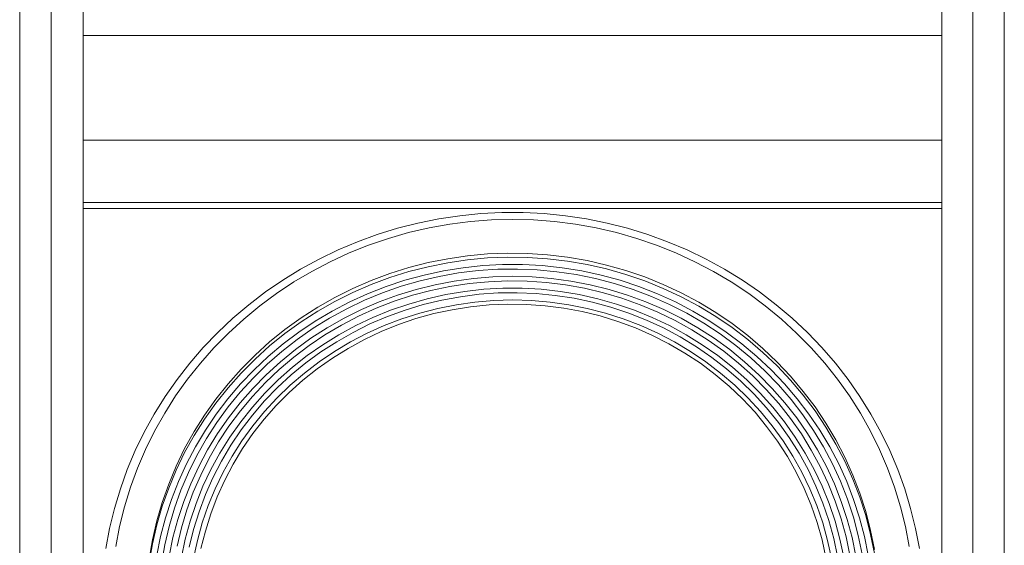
# Model space of a CAD drawing. Extents: x 22 to 3374, y -825 to 2267.
# Tile 10 of 12: x 2904 to 3374, y 525 to 776. Entities that reach past the tile are written whole.
import ezdxf

# ---------------------------------------------------------------- set-up
doc = ezdxf.new("R2010")
doc.units = 0
doc.layers.add('KF_SW_215E_SUSP_FRONT', color=7, linetype='CONTINUOUS')

# ---------------------------------------------------------------- blocks, each defined once
blk = doc.blocks.new('KF_SW_215E_SUSP_FRONT')
at = {"layer": 'KF_SW_215E_SUSP_FRONT', "lineweight": 0}
for p, q in [((-235.25, -9.5), (-235.25, -1005.5)), ((234.75, -9.5), (234.75, -1005.5)), ((-220.25, -15), (-220.25, -1000)), ((-220.25, -1000), (-220.25, -15)), ((219.75, -1000), (219.75, -15)), ((219.75, -1000), (219.75, -15)), ((-205, -515), (-205, -500)), ((205, -500), (205, -515)), ((-205, -515), (-205, -945.11)), ((205, -515), (-205, -515)), ((-204.96, -515), (-205, -515)), ((205, -515), (205, -945.11)), ((205, -565), (-205, -565)), ((205, -594.78), (-205, -594.78)), ((205, -594.78), (-205, -594.78)), ((205, -597.5), (-205, -597.5)), ((-25.22, -601.02), (-35.24, -602.5)), ((-15.16, -600.01), (-25.22, -601.02)), ((-5.04, -599.5), (-15.16, -600.01)), ((5.07, -599.5), (-5.04, -599.5)), ((15.16, -600.01), (5.07, -599.5)), ((25.25, -601.02), (15.16, -600.01)), ((35.24, -602.5), (25.25, -601.02)), ((-45.14, -604.52), (-54.91, -606.98)), ((-35.24, -602.5), (-45.14, -604.52)), ((-29.98, -605.05), (-39.87, -606.82)), ((-20.05, -603.79), (-29.98, -605.05)), ((-10.02, -603.04), (-20.05, -603.79)), ((0, -602.78), (-10.02, -603.04)), ((10.06, -603.04), (0, -602.78)), ((20.05, -603.79), (10.06, -603.04)), ((30.01, -605.05), (20.05, -603.79)), ((39.88, -606.82), (30.01, -605.05)), ((45.14, -604.52), (35.24, -602.5)), ((54.94, -606.98), (45.14, -604.52)), ((-64.56, -609.97), (-74.04, -613.41)), ((-54.91, -606.98), (-64.56, -609.97)), ((-49.61, -609.09), (-59.26, -611.83)), ((-39.87, -606.82), (-49.61, -609.09)), ((49.65, -609.09), (39.88, -606.82)), ((59.26, -611.83), (49.65, -609.09)), ((64.59, -609.97), (54.94, -606.98)), ((74.04, -613.41), (64.59, -609.97)), ((-74.04, -613.41), (-83.31, -617.31)), ((-68.72, -615.08), (-77.98, -618.76)), ((-59.26, -611.83), (-68.72, -615.08)), ((68.72, -615.08), (59.26, -611.83)), ((77.98, -618.76), (68.72, -615.08)), ((83.31, -617.31), (74.04, -613.41)), ((-83.31, -617.31), (-92.36, -621.67)), ((-77.98, -618.76), (-87.06, -622.96)), ((-30.92, -621.54), (-21.47, -620.15)), ((-21.47, -620.15), (-11.95, -619.27)), ((-11.95, -619.27), (-2.4, -618.89)), ((-2.4, -618.89), (7.19, -619.02)), ((7.19, -619.02), (16.71, -619.65)), ((16.71, -619.65), (26.23, -620.78)), ((87.06, -622.96), (77.98, -618.76)), ((92.36, -621.67), (83.31, -617.31)), ((-92.36, -621.67), (-101.15, -626.49)), ((-87.06, -622.96), (-95.86, -627.56)), ((-49.52, -625.76), (-40.28, -623.4)), ((-40.28, -623.4), (-30.92, -621.54)), ((-40.28, -625.32), (-30.92, -623.43)), ((-30.92, -623.43), (-21.47, -622.04)), ((-14.22, -624.82), (-23.64, -625.83)), ((-21.47, -622.04), (-11.95, -621.16)), ((-4.73, -624.31), (-14.22, -624.82)), ((-11.95, -621.16), (-2.4, -620.78)), ((4.76, -624.31), (-4.73, -624.31)), ((-2.4, -620.78), (7.19, -620.91)), ((14.22, -624.82), (4.76, -624.31)), ((7.19, -620.91), (16.71, -621.54)), ((23.64, -625.83), (14.22, -624.82)), ((16.71, -621.54), (26.23, -622.67)), ((26.23, -620.78), (35.62, -622.39)), ((26.23, -622.67), (35.62, -624.31)), ((35.62, -622.39), (44.92, -624.53)), ((35.62, -624.31), (44.92, -626.42)), ((44.92, -624.53), (54.09, -627.15)), ((95.89, -627.56), (87.06, -622.96)), ((101.18, -626.49), (92.36, -621.67)), ((-101.15, -626.49), (-109.69, -631.72)), ((-95.86, -627.56), (-104.43, -632.63)), ((-58.63, -628.63), (-67.55, -631.94)), ((-58.63, -628.63), (-49.52, -625.76)), ((-58.63, -630.52), (-49.52, -627.69)), ((-42.24, -629.32), (-51.38, -631.81)), ((-49.52, -627.69), (-40.28, -625.32)), ((-33, -627.34), (-42.24, -629.32)), ((-25.78, -628.32), (-35.02, -629.95)), ((-23.64, -625.83), (-33, -627.34)), ((-16.42, -627.21), (-25.78, -628.32)), ((-7.06, -626.58), (-16.42, -627.21)), ((2.36, -626.46), (-7.06, -626.58)), ((11.76, -626.83), (2.36, -626.46)), ((21.12, -627.72), (11.76, -626.83)), ((30.42, -629.07), (21.12, -627.72)), ((33, -627.34), (23.64, -625.83)), ((39.62, -630.96), (30.42, -629.07)), ((42.27, -629.32), (33, -627.34)), ((51.38, -631.81), (42.27, -629.32)), ((44.92, -626.42), (54.09, -629.04)), ((54.09, -627.15), (63.11, -630.24)), ((54.09, -629.04), (63.11, -632.13)), ((104.43, -632.63), (95.89, -627.56)), ((109.73, -631.72), (101.18, -626.49)), ((-109.69, -631.72), (-117.95, -637.39)), ((-104.43, -632.63), (-112.69, -638.12)), ((-76.25, -635.72), (-67.55, -631.94)), ((-76.25, -637.65), (-67.55, -633.86)), ((-67.55, -633.86), (-58.63, -630.52)), ((-51.38, -631.81), (-60.36, -634.78)), ((-44.16, -632.1), (-53.18, -634.68)), ((-37.01, -633.93), (-46.02, -636.16)), ((-44.16, -632.1), (-35.02, -629.95)), ((-27.86, -632.16), (-37.01, -633.93)), ((-20.74, -633.36), (-29.88, -634.75)), ((-27.86, -632.16), (-18.63, -630.9)), ((-11.54, -632.48), (-20.74, -633.36)), ((-18.63, -630.9), (-9.33, -630.14)), ((-2.3, -632.1), (-11.54, -632.48)), ((-9.33, -630.14), (0, -629.89)), ((6.93, -632.22), (-2.3, -632.1)), ((0, -629.89), (9.33, -630.14)), ((16.17, -632.86), (6.93, -632.22)), ((9.33, -630.14), (18.63, -630.9)), ((25.34, -633.99), (16.17, -632.86)), ((18.63, -630.9), (27.86, -632.16)), ((34.42, -635.6), (25.34, -633.99)), ((27.86, -632.16), (37.01, -633.93)), ((46.05, -636.16), (37.01, -633.93)), ((39.62, -630.96), (48.7, -633.33)), ((57.62, -636.2), (48.7, -633.33)), ((51.38, -631.81), (60.36, -634.78)), ((63.11, -630.24), (71.93, -633.8)), ((63.11, -632.13), (71.93, -635.69)), ((71.93, -633.8), (80.54, -637.8)), ((112.72, -638.12), (104.43, -632.63)), ((117.95, -637.39), (109.73, -631.72)), ((-117.95, -637.39), (-125.9, -643.45)), ((-112.69, -638.12), (-120.66, -644.01)), ((-84.76, -639.98), (-76.25, -635.72)), ((-84.76, -641.9), (-76.25, -637.65)), ((-69.16, -638.24), (-77.73, -642.15)), ((-62.03, -637.8), (-70.67, -641.33)), ((-60.36, -634.78), (-69.16, -638.24)), ((-54.91, -638.91), (-63.64, -642.12)), ((-53.18, -634.68), (-62.03, -637.8)), ((-47.82, -638.97), (-56.58, -641.84)), ((-46.02, -636.16), (-54.91, -638.91)), ((-38.93, -636.61), (-47.82, -638.97)), ((-31.87, -638.62), (-40.79, -640.64)), ((-29.88, -634.75), (-38.93, -636.61)), ((-22.82, -637.11), (-31.87, -638.62)), ((-15.86, -638.5), (-24.87, -639.63)), ((-13.71, -636.1), (-22.82, -637.11)), ((-6.81, -637.87), (-15.86, -638.5)), ((-4.57, -635.6), (-13.71, -636.1)), ((2.27, -637.74), (-6.81, -637.87)), ((4.57, -635.6), (-4.57, -635.6)), ((11.35, -638.12), (2.27, -637.74)), ((13.74, -636.1), (4.57, -635.6)), ((20.36, -639), (11.35, -638.12)), ((22.82, -637.11), (13.74, -636.1)), ((29.35, -640.39), (20.36, -639)), ((31.87, -638.62), (22.82, -637.11)), ((40.79, -640.64), (31.87, -638.62)), ((43.41, -637.74), (34.42, -635.6)), ((52.23, -640.36), (43.41, -637.74)), ((54.91, -638.91), (46.05, -636.16)), ((63.64, -642.12), (54.91, -638.91)), ((66.38, -639.51), (57.62, -636.2)), ((69.16, -638.24), (60.36, -634.78)), ((77.73, -642.15), (69.16, -638.24)), ((71.93, -635.69), (80.54, -639.69)), ((80.54, -637.8), (88.92, -642.28)), ((120.66, -644.01), (112.72, -638.12)), ((125.9, -643.45), (117.95, -637.39)), ((-125.9, -643.45), (-133.49, -649.88)), ((-92.99, -644.68), (-84.76, -639.98)), ((-92.99, -646.57), (-84.76, -641.9)), ((-77.73, -642.15), (-86.05, -646.5)), ((-70.67, -641.33), (-79.12, -645.37)), ((-63.64, -642.12), (-72.15, -645.78)), ((-56.58, -641.84), (-65.15, -645.15)), ((-49.58, -643.13), (-58.19, -646.09)), ((-42.59, -643.38), (-51.25, -646)), ((-40.79, -640.64), (-49.58, -643.13)), ((-33.79, -641.27), (-42.59, -643.38)), ((-26.82, -643.45), (-35.65, -645.21)), ((-24.87, -639.63), (-33.79, -641.27)), ((-17.94, -642.22), (-26.82, -643.45)), ((-11.13, -643.57), (-20.02, -644.46)), ((-8.98, -641.46), (-17.94, -642.22)), ((-2.24, -643.19), (-11.13, -643.57)), ((0, -641.21), (-8.98, -641.46)), ((6.68, -643.32), (-2.24, -643.19)), ((8.98, -641.46), (0, -641.21)), ((15.6, -643.95), (6.68, -643.32)), ((17.94, -642.22), (8.98, -641.46)), ((26.86, -643.45), (17.94, -642.22)), ((35.65, -645.21), (26.86, -643.45)), ((38.2, -642.25), (29.35, -640.39)), ((46.94, -644.64), (38.2, -642.25)), ((49.58, -643.13), (40.79, -640.64)), ((58.22, -646.09), (49.58, -643.13)), ((60.9, -643.45), (52.23, -640.36)), ((69.38, -647.01), (60.9, -643.45)), ((72.15, -645.78), (63.64, -642.12)), ((74.93, -643.29), (66.38, -639.51)), ((83.25, -647.54), (74.93, -643.29)), ((86.08, -646.5), (77.73, -642.15)), ((80.54, -639.69), (88.92, -644.17)), ((88.92, -642.28), (97.02, -647.17)), ((133.49, -649.88), (125.9, -643.45)), ((-120.66, -644.01), (-128.29, -650.29)), ((-92.99, -644.68), (-100.96, -649.78)), ((-100.96, -651.67), (-92.99, -646.57)), ((-86.05, -646.5), (-94.15, -651.29)), ((-79.12, -645.37), (-87.31, -649.84)), ((-72.15, -645.78), (-80.44, -649.91)), ((-65.15, -645.15), (-73.54, -648.96)), ((-66.64, -649.53), (-58.19, -646.09)), ((-51.25, -646), (-59.73, -649.09)), ((-44.32, -647.45), (-52.86, -650.19)), ((-46.08, -650.1), (-37.51, -647.73)), ((-35.65, -645.21), (-44.32, -647.45)), ((-37.51, -647.73), (-28.81, -645.84)), ((-20.02, -644.46), (-28.81, -645.84)), ((24.43, -645.09), (15.6, -643.95)), ((33.19, -646.72), (24.43, -645.09)), ((33.19, -646.72), (41.83, -648.84)), ((44.35, -647.45), (35.65, -645.21)), ((44.35, -647.45), (52.86, -650.19)), ((55.54, -647.48), (46.94, -644.64)), ((63.93, -650.79), (55.54, -647.48)), ((58.22, -646.09), (66.64, -649.53)), ((69.38, -647.01), (77.64, -651.01)), ((80.44, -649.91), (72.15, -645.78)), ((91.32, -652.24), (83.25, -647.54)), ((86.08, -646.5), (94.15, -651.29)), ((88.92, -644.17), (97.02, -649.09)), ((97.02, -647.17), (104.84, -652.49)), ((128.32, -650.29), (120.66, -644.01)), ((-133.49, -649.88), (-140.74, -656.69)), ((-128.29, -650.29), (-135.57, -656.97)), ((-108.62, -655.3), (-100.96, -649.78)), ((-108.62, -657.22), (-100.96, -651.67)), ((-94.15, -651.29), (-101.94, -656.5)), ((-87.31, -649.84), (-95.23, -654.73)), ((-81.67, -653.19), (-89.55, -657.85)), ((-80.44, -649.91), (-88.48, -654.48)), ((-73.54, -648.96), (-81.67, -653.19)), ((-68.06, -652.65), (-76.12, -656.65)), ((-66.64, -649.53), (-74.86, -653.44)), ((-59.73, -649.09), (-68.06, -652.65)), ((-54.5, -652.93), (-62.73, -656.24)), ((-52.86, -650.19), (-61.21, -653.37)), ((-46.08, -650.1), (-54.5, -652.93)), ((50.34, -651.45), (41.83, -648.84)), ((58.66, -654.54), (50.34, -651.45)), ((61.21, -653.37), (52.86, -650.19)), ((72.12, -654.57), (63.93, -650.79)), ((74.86, -653.44), (66.64, -649.53)), ((85.64, -655.46), (77.64, -651.01)), ((88.48, -654.48), (80.44, -649.91)), ((99.07, -657.35), (91.32, -652.24)), ((101.94, -656.5), (94.15, -651.29)), ((97.02, -649.09), (104.84, -654.38)), ((104.84, -652.49), (112.34, -658.23)), ((135.6, -656.97), (128.32, -650.29)), ((140.74, -656.69), (133.49, -649.88)), ((-140.74, -656.69), (-147.61, -663.87)), ((-142.51, -663.97), (-135.57, -656.97)), ((-115.97, -661.22), (-108.62, -655.3)), ((-115.97, -663.11), (-108.62, -657.22)), ((-101.94, -656.5), (-109.44, -662.11)), ((-95.23, -654.73), (-102.85, -660.03)), ((-89.55, -657.85), (-97.15, -662.96)), ((-88.48, -654.48), (-96.23, -659.49)), ((-82.84, -657.79), (-90.56, -662.55)), ((-76.12, -656.65), (-83.94, -661.1)), ((-74.86, -653.44), (-82.84, -657.79)), ((-69.38, -657.06), (-77.29, -661.16)), ((-62.73, -656.24), (-70.73, -660.03)), ((-61.21, -653.37), (-69.38, -657.06)), ((66.76, -658.1), (58.66, -654.54)), ((69.38, -657.06), (61.21, -653.37)), ((77.29, -661.16), (69.38, -657.06)), ((80.06, -658.83), (72.12, -654.57)), ((82.84, -657.79), (74.86, -653.44)), ((90.56, -662.55), (82.84, -657.79)), ((93.4, -660.37), (85.64, -655.46)), ((96.23, -659.49), (88.48, -654.48)), ((106.54, -662.86), (99.07, -657.35)), ((109.44, -662.11), (101.94, -656.5)), ((104.84, -654.38), (112.34, -660.12)), ((142.51, -663.97), (135.6, -656.97)), ((147.61, -663.87), (140.74, -656.69)), ((-115.97, -661.22), (-122.93, -667.53)), ((-109.44, -662.11), (-116.6, -668.13)), ((-102.85, -660.03), (-110.17, -665.76)), ((-96.23, -659.49), (-103.67, -664.88)), ((-90.56, -662.55), (-97.97, -667.75)), ((-83.94, -661.1), (-91.47, -665.98)), ((-77.29, -661.16), (-84.92, -665.73)), ((-70.73, -660.03), (-78.52, -664.28)), ((74.67, -662.11), (66.76, -658.1)), ((74.67, -662.11), (82.3, -666.55)), ((84.95, -665.73), (77.29, -661.16)), ((87.76, -663.49), (80.06, -658.83)), ((90.56, -662.55), (97.97, -667.75)), ((100.8, -665.67), (93.4, -660.37)), ((103.67, -664.88), (96.23, -659.49)), ((109.44, -662.11), (116.6, -668.13)), ((112.34, -658.23), (119.5, -664.31)), ((112.34, -660.12), (119.5, -666.24)), ((-147.61, -663.87), (-154.11, -671.34)), ((-149, -671.34), (-142.51, -663.97)), ((-122.93, -669.42), (-115.97, -663.11)), ((-110.17, -665.76), (-117.13, -671.85)), ((-103.67, -664.88), (-110.8, -670.68)), ((-97.15, -662.96), (-104.4, -668.47)), ((-91.47, -665.98), (-98.69, -671.25)), ((-84.92, -665.73), (-92.29, -670.71)), ((-78.52, -664.28), (-85.99, -668.92)), ((89.65, -671.4), (82.3, -666.55)), ((92.29, -670.71), (84.95, -665.73)), ((95.13, -668.57), (87.76, -663.49)), ((107.93, -671.37), (100.8, -665.67)), ((110.8, -670.68), (103.67, -664.88)), ((113.7, -668.76), (106.54, -662.86)), ((119.5, -664.31), (126.31, -670.81)), ((119.5, -666.24), (126.31, -672.7)), ((149.03, -671.34), (142.51, -663.97)), ((154.11, -671.34), (147.61, -663.87)), ((-154.11, -671.34), (-160.16, -679.16)), ((-149, -671.34), (-155.12, -679.03)), ((-129.55, -674.18), (-122.93, -667.53)), ((-129.55, -676.07), (-122.93, -669.42)), ((-117.13, -671.85), (-123.72, -678.31)), ((-116.6, -668.13), (-123.37, -674.49)), ((-110.8, -670.68), (-117.57, -676.89)), ((-104.4, -668.47), (-111.33, -674.37)), ((-98.69, -671.25), (-105.6, -676.95)), ((-97.97, -667.75), (-105.06, -673.33)), ((-92.29, -670.71), (-99.35, -676.07)), ((-93.21, -674.02), (-85.99, -668.92)), ((96.71, -676.7), (89.65, -671.4)), ((99.35, -676.07), (92.29, -670.71)), ((102.19, -674.05), (95.13, -668.57)), ((105.06, -673.33), (97.97, -667.75)), ((114.71, -677.43), (107.93, -671.37)), ((117.57, -676.89), (110.8, -670.68)), ((120.47, -675.03), (113.7, -668.76)), ((123.41, -674.49), (116.6, -668.13)), ((126.31, -670.81), (132.74, -677.62)), ((155.15, -679.03), (149.03, -671.34)), ((160.19, -679.16), (154.11, -671.34)), ((-129.55, -674.18), (-135.79, -681.18)), ((-135.79, -683.07), (-129.55, -676.07)), ((-123.37, -674.49), (-129.8, -681.24)), ((-111.33, -674.37), (-117.92, -680.61)), ((-105.06, -673.33), (-111.81, -679.32)), ((-99.35, -676.07), (-106.07, -681.84)), ((-100.08, -679.47), (-93.21, -674.02)), ((103.39, -682.37), (96.71, -676.7)), ((106.07, -681.84), (99.35, -676.07)), ((108.94, -679.92), (102.19, -674.05)), ((111.81, -679.32), (105.06, -673.33)), ((126.9, -681.68), (120.47, -675.03)), ((129.8, -681.24), (123.41, -674.49)), ((126.31, -672.7), (132.74, -679.54)), ((-160.16, -679.16), (-165.83, -687.26)), ((-155.12, -679.03), (-160.82, -687.01)), ((-135.79, -681.18), (-141.63, -688.49)), ((-129.8, -681.24), (-135.83, -688.3)), ((-123.72, -678.31), (-129.96, -685.12)), ((-117.92, -680.61), (-124.13, -687.23)), ((-117.57, -676.89), (-123.97, -683.42)), ((-111.81, -679.32), (-118.2, -685.65)), ((-105.6, -676.95), (-112.15, -683.01)), ((-100.08, -679.47), (-106.61, -685.34)), ((115.31, -686.16), (108.94, -679.92)), ((111.81, -679.32), (118.2, -685.65)), ((121.1, -683.89), (114.71, -677.43)), ((124.01, -683.42), (117.57, -676.89)), ((135.86, -688.3), (129.8, -681.24)), ((132.74, -677.62), (138.79, -684.8)), ((132.74, -679.54), (138.79, -686.69)), ((160.82, -687.01), (155.15, -679.03)), ((165.83, -687.26), (160.19, -679.16)), ((-141.63, -690.38), (-135.79, -683.07)), ((-129.96, -685.12), (-135.76, -692.24)), ((-123.97, -683.42), (-129.99, -690.29)), ((-118.2, -685.65), (-124.19, -692.34)), ((-112.15, -683.01), (-118.36, -689.4)), ((-112.78, -691.55), (-106.61, -685.34)), ((-106.07, -681.84), (-112.44, -687.99)), ((109.76, -688.4), (103.39, -682.37)), ((112.44, -687.99), (106.07, -681.84)), ((121.29, -692.74), (115.31, -686.16)), ((124.19, -692.34), (118.2, -685.65)), ((127.09, -690.66), (121.1, -683.89)), ((130.03, -690.29), (124.01, -683.42)), ((132.93, -688.65), (126.9, -681.68)), ((138.79, -684.8), (144.4, -692.24)), ((-165.83, -687.26), (-171.03, -695.64)), ((-160.82, -687.01), (-166.05, -695.27)), ((-141.63, -688.49), (-147.05, -696.09)), ((-147.05, -698.01), (-141.63, -690.38)), ((-135.83, -688.3), (-141.47, -695.68)), ((-129.99, -690.29), (-135.6, -697.47)), ((-124.13, -687.23), (-129.93, -694.16)), ((-118.36, -689.4), (-124.13, -696.15)), ((-112.44, -687.99), (-118.39, -694.45)), ((115.75, -694.79), (109.76, -688.4)), ((118.43, -694.45), (112.44, -687.99)), ((132.71, -697.76), (127.09, -690.66)), ((135.64, -697.47), (130.03, -690.29)), ((138.54, -695.93), (132.93, -688.65)), ((141.47, -695.68), (135.86, -688.3)), ((138.79, -686.69), (144.4, -694.16)), ((166.05, -695.27), (160.82, -687.01)), ((171.04, -695.64), (165.83, -687.26)), ((-166.05, -695.27), (-170.85, -703.78)), ((-135.76, -692.24), (-141.18, -699.68)), ((-129.93, -694.16), (-135.35, -701.41)), ((-124.19, -692.34), (-129.77, -699.33)), ((-118.39, -694.45), (-123.97, -701.26)), ((-118.55, -698.1), (-112.78, -691.55)), ((121.29, -701.51), (115.75, -694.79)), ((118.43, -694.45), (124.01, -701.26)), ((126.9, -699.65), (121.29, -692.74)), ((129.8, -699.33), (124.19, -692.34)), ((144.4, -692.24), (149.6, -700)), ((144.4, -694.16), (149.6, -701.92)), ((170.85, -703.78), (166.05, -695.27)), ((-171.03, -695.64), (-175.79, -704.25)), ((-147.05, -696.09), (-152, -703.97)), ((-152, -705.89), (-147.05, -698.01)), ((-141.47, -695.68), (-146.64, -703.34)), ((-141.18, -699.68), (-146.13, -707.37)), ((-135.6, -697.47), (-140.81, -704.94)), ((-129.77, -699.33), (-134.94, -706.61)), ((-124.13, -696.15), (-129.52, -703.21)), ((-123.94, -704.97), (-118.55, -698.1)), ((132.04, -706.83), (126.9, -699.65)), ((134.97, -706.61), (129.8, -699.33)), ((137.87, -705.13), (132.71, -697.76)), ((140.81, -704.94), (135.64, -697.47)), ((143.74, -703.49), (138.54, -695.93)), ((141.47, -695.68), (146.67, -703.34)), ((149.6, -700), (154.33, -708)), ((175.79, -704.25), (171.04, -695.64)), ((-175.79, -704.25), (-180.08, -713.08)), ((-170.85, -703.78), (-175.16, -712.51)), ((-152, -703.97), (-156.53, -712.1)), ((-146.64, -703.34), (-151.4, -711.25)), ((-140.81, -704.94), (-145.53, -712.7)), ((-135.35, -701.41), (-140.3, -708.95)), ((-129.52, -703.21), (-134.47, -710.55)), ((-123.97, -701.26), (-129.14, -708.35)), ((-128.86, -712.13), (-123.94, -704.97)), ((126.46, -708.54), (121.29, -701.51)), ((129.14, -708.35), (124.01, -701.26)), ((145.53, -712.7), (140.81, -704.94)), ((148.47, -711.34), (143.74, -703.49)), ((151.4, -711.25), (146.67, -703.34)), ((149.6, -701.92), (154.33, -709.92)), ((175.16, -712.51), (170.85, -703.78)), ((180.08, -713.08), (175.79, -704.25)), ((-156.53, -714.02), (-152, -705.89)), ((-146.13, -707.37), (-150.67, -715.35)), ((-140.3, -708.95), (-144.81, -716.73)), ((-134.94, -706.61), (-139.7, -714.21)), ((-129.14, -708.35), (-133.87, -715.75)), ((131.19, -715.82), (126.46, -708.54)), ((133.87, -715.75), (129.14, -708.35)), ((136.77, -714.31), (132.04, -706.83)), ((139.7, -714.21), (134.97, -706.61)), ((142.6, -712.79), (137.87, -705.13)), ((154.33, -708), (158.62, -716.26)), ((-180.08, -713.08), (-183.9, -722.12)), ((-175.16, -712.51), (-179.01, -721.46)), ((-156.53, -712.1), (-160.57, -720.45)), ((-160.57, -722.38), (-156.53, -714.02)), ((-151.4, -711.25), (-155.68, -719.41)), ((-145.53, -712.7), (-149.82, -720.7)), ((-139.7, -714.21), (-143.96, -722.03)), ((-134.47, -710.55), (-138.98, -718.15)), ((-128.86, -712.13), (-133.37, -719.57)), ((141.06, -722.03), (136.77, -714.31)), ((143.96, -722.03), (139.7, -714.21)), ((146.89, -720.7), (142.6, -712.79)), ((149.82, -720.7), (145.53, -712.7)), ((152.75, -719.41), (148.47, -711.34)), ((151.4, -711.25), (155.68, -719.41)), ((154.33, -709.92), (158.62, -718.15)), ((179.01, -721.46), (175.16, -712.51)), ((183.9, -722.12), (180.08, -713.08)), ((-150.67, -715.35), (-154.71, -723.54)), ((-144.81, -716.73), (-148.84, -724.74)), ((-138.98, -718.15), (-143.01, -726)), ((-133.87, -715.75), (-138.13, -723.38)), ((135.45, -723.38), (131.19, -715.82)), ((138.13, -723.38), (133.87, -715.75)), ((158.62, -716.26), (162.43, -724.71)), ((158.62, -718.15), (162.43, -726.63)), ((-183.9, -722.12), (-187.21, -731.36)), ((-179.01, -721.46), (-182.35, -730.57)), ((-160.57, -720.45), (-164.13, -729.03)), ((-164.13, -730.92), (-160.57, -722.38)), ((-155.68, -719.41), (-159.5, -727.8)), ((-154.71, -723.54), (-158.27, -731.93)), ((-149.82, -720.7), (-153.63, -728.9)), ((-143.96, -722.03), (-147.77, -730.07)), ((-138.13, -723.38), (-141.94, -731.23)), ((-133.37, -719.57), (-137.4, -727.23)), ((139.26, -731.17), (135.45, -723.38)), ((141.94, -731.23), (138.13, -723.38)), ((144.84, -730), (141.06, -722.03)), ((147.77, -730.07), (143.96, -722.03)), ((150.7, -728.84), (146.89, -720.7)), ((153.64, -728.9), (149.82, -720.7)), ((156.57, -727.7), (152.75, -719.41)), ((159.5, -727.8), (155.68, -719.41)), ((182.38, -730.57), (179.01, -721.46)), ((187.24, -731.36), (183.9, -722.12)), ((-159.5, -727.8), (-162.81, -736.37)), ((-148.84, -724.74), (-152.4, -732.97)), ((-143.01, -726), (-146.57, -734.04)), ((-137.4, -727.23), (-140.96, -735.11)), ((159.88, -736.18), (156.57, -727.7)), ((162.81, -736.37), (159.5, -727.8)), ((162.43, -724.71), (165.74, -733.38)), ((165.74, -735.27), (162.43, -726.63)), ((-187.21, -731.36), (-190.04, -740.72)), ((-182.35, -730.57), (-185.22, -739.87)), ((-164.13, -729.03), (-167.22, -737.76)), ((-167.22, -739.65), (-164.13, -730.92)), ((-158.27, -731.93), (-161.36, -740.5)), ((-153.63, -728.9), (-156.94, -737.32)), ((-152.4, -732.97), (-155.49, -741.38)), ((-147.77, -730.07), (-151.08, -738.29)), ((-141.94, -731.23), (-145.25, -739.3)), ((142.57, -739.14), (139.26, -731.17)), ((145.25, -739.3), (141.94, -731.23)), ((148.18, -738.14), (144.84, -730)), ((151.11, -738.29), (147.77, -730.07)), ((154.05, -737.16), (150.7, -728.84)), ((156.94, -737.32), (153.64, -728.9)), ((185.22, -739.87), (182.38, -730.57)), ((190.04, -740.72), (187.24, -731.36)), ((-167.22, -737.76), (-169.8, -746.65)), ((-162.81, -736.37), (-165.64, -745.1)), ((-156.94, -737.32), (-159.78, -745.89)), ((-146.57, -734.04), (-149.63, -742.3)), ((-144.05, -743.21), (-140.96, -735.11)), ((154.05, -737.16), (156.85, -745.64)), ((156.94, -737.32), (159.78, -745.89)), ((159.88, -736.18), (162.71, -744.85)), ((162.81, -736.37), (165.64, -745.1)), ((165.74, -733.38), (168.58, -742.17)), ((168.58, -744.09), (165.74, -735.27)), ((-190.04, -740.72), (-192.38, -750.21)), ((-185.22, -739.87), (-187.55, -749.29)), ((-169.8, -748.54), (-167.22, -739.65)), ((-161.36, -740.5), (-163.94, -749.23)), ((-155.49, -741.38), (-158.08, -749.96)), ((-151.08, -738.29), (-153.92, -746.71)), ((-149.63, -742.3), (-152.22, -750.68)), ((-145.25, -739.3), (-148.09, -747.53)), ((145.41, -747.31), (142.57, -739.14)), ((145.25, -739.3), (148.09, -747.53)), ((148.18, -738.14), (151.02, -746.46)), ((151.11, -738.29), (153.95, -746.71)), ((168.58, -742.17), (170.91, -751.12)), ((187.55, -749.29), (185.22, -739.87)), ((192.38, -750.21), (190.04, -740.72)), ((-169.8, -746.65), (-171.89, -755.63)), ((-165.64, -745.1), (-167.98, -753.99)), ((-159.78, -745.89), (-162.11, -754.59)), ((-153.92, -746.71), (-156.25, -755.25)), ((-146.64, -751.44), (-144.05, -743.21)), ((151.02, -746.46), (153.35, -754.94)), ((153.95, -746.71), (156.25, -755.25)), ((156.85, -745.64), (159.18, -754.27)), ((159.78, -745.89), (162.11, -754.59)), ((162.71, -744.85), (165.05, -753.64)), ((165.64, -745.1), (167.98, -753.99)), ((170.91, -753.05), (168.58, -744.09)), ((-192.38, -750.21), (-194.17, -759.82)), ((-187.55, -749.29), (-189.38, -758.81)), ((-171.89, -757.55), (-169.8, -748.54)), ((-163.94, -749.23), (-166.02, -758.09)), ((-158.08, -749.96), (-160.16, -758.62)), ((-152.22, -750.68), (-154.3, -759.19)), ((-148.09, -747.53), (-150.39, -755.91)), ((-146.64, -751.44), (-148.72, -759.79)), ((145.41, -747.31), (147.74, -755.6)), ((148.09, -747.53), (150.42, -755.91)), ((170.91, -751.12), (172.74, -760.17)), ((189.38, -758.81), (187.55, -749.29)), ((194.2, -759.82), (192.38, -750.21)), ((-171.89, -755.63), (-173.43, -764.74)), ((-167.98, -753.99), (-169.8, -762.97)), ((-162.11, -754.59), (-163.94, -763.42)), ((-156.25, -755.25), (-158.08, -763.89)), ((-150.39, -755.91), (-152.22, -764.39)), ((147.74, -755.6), (149.57, -764.01)), ((150.42, -755.91), (152.22, -764.39)), ((153.35, -754.94), (155.15, -763.51)), ((156.25, -755.25), (158.08, -763.89)), ((159.18, -754.27), (161.01, -763.01)), ((162.11, -754.59), (163.94, -763.42)), ((165.05, -753.64), (166.87, -762.53)), ((167.98, -753.99), (169.8, -762.97)), ((172.74, -762.09), (170.91, -753.05)), ((-173.43, -766.66), (-171.89, -757.55)), ((-166.02, -758.09), (-167.57, -767.04))]:
    blk.add_line(p, q, dxfattribs=at)

msp = doc.modelspace()

# ---------------------------------------------------------------- block references
at = {"layer": 'KF_SW_215E_SUSP_FRONT'}
msp.add_blockref('KF_SW_215E_SUSP_FRONT', (3139.6, 1283.41), dxfattribs=at)

doc.saveas('drawing.dxf')
